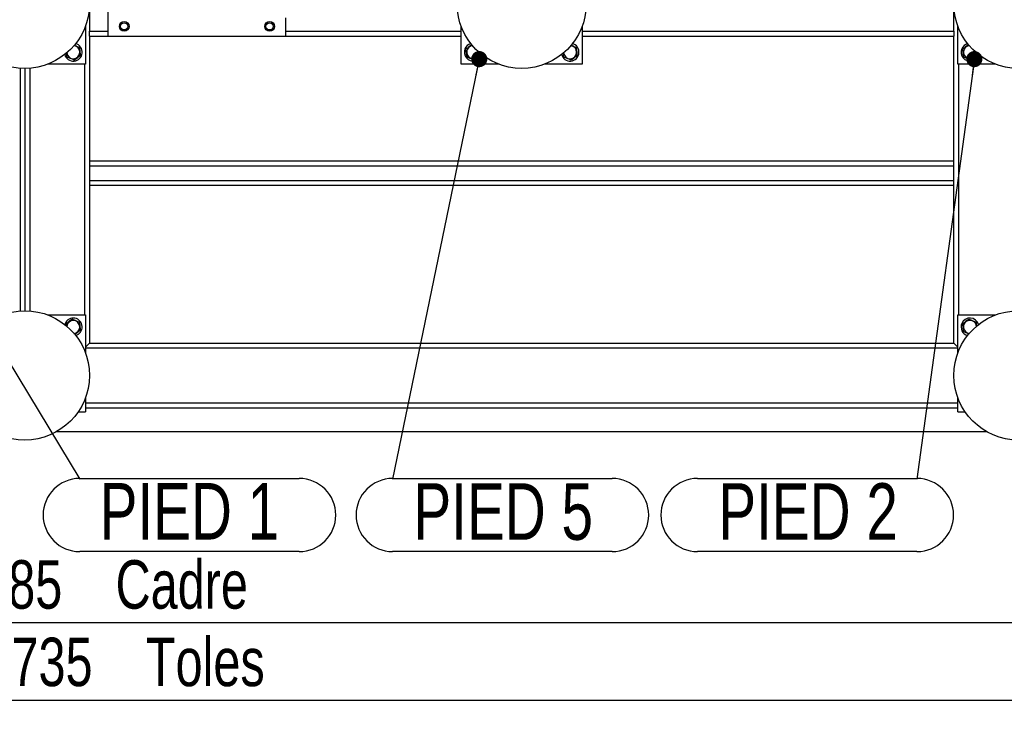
# Model space of a CAD drawing. Header units: millimetres. Extents: x 5 to 589, y 5 to 415.
# Tile 30 of 115: x 193 to 254, y 234 to 278. Entities that reach past the tile are written whole.
import ezdxf

# ---------------------------------------------------------------- set-up
doc = ezdxf.new("R2010")
doc.units = ezdxf.units.MM
doc.layers.add('COTES', color=1, linetype='Continuous')
doc.layers.add('NOTES', color=6, linetype='Continuous')
doc.layers.add('TRAIT-FORT', color=4, linetype='Continuous', lineweight=25)
doc.styles.add('SLDTEXTSTYLE0', font='TXT', dxfattribs={"width": 0.75})
doc.dimstyles.new('SLDDIMSTYLE0', dxfattribs={"dimtxt": 3, "dimasz": 2, "dimexe": 0, "dimexo": 0.0625, "dimgap": 0.75, "dimtad": 1, "dimlfac": 20, "dimrnd": 1e-09, "dimzin": 12, "dimdsep": 46, "dimtxsty": 'SLDTEXTSTYLE0', "dimsah": 1, "dimcen": 0.09, "dimadec": 0, "dimazin": 3, "dimtfac": 1, "dimtofl": 0, "dimtmove": 0, "dimatfit": 3, "dimfxl": 1, "dimfrac": 2, "dimtolj": 1, "dimtzin": 12, "dimarcsym": 0})
doc.dimstyles.new('SLDDIMSTYLE3', dxfattribs={"dimtxt": 0.18, "dimasz": 1, "dimexe": 0, "dimexo": 0.0625, "dimgap": 0, "dimtad": 0, "dimtih": 1, "dimtoh": 1, "dimdec": 0, "dimrnd": 1e-09, "dimzin": 0, "dimdsep": 46, "dimtxsty": 'Standard', "dimblk1": 'DOT', "dimblk2": 'DOT', "dimsah": 1, "dimcen": 0.09, "dimadec": 0, "dimazin": 0, "dimtfac": 1, "dimtdec": 0, "dimtofl": 0, "dimtmove": 0, "dimatfit": 3, "dimldrblk": 'DOT', "dimfxl": 1, "dimfrac": 2, "dimtolj": 1, "dimtzin": 0, "dimarcsym": 0})

# ---------------------------------------------------------------- blocks, each defined once
blk = doc.blocks.new('_D_11')
at = {"layer": 'COTES', "color": 1, "transparency": 16777216}
for p, q in [((31.77, 251.052), (31.77, 234.455)), ((368.52, 251.052), (368.52, 234.455)), ((31.77, 235.455), (368.52, 235.455))]:
    blk.add_line(p, q, dxfattribs=at)
for points in [[(31.77, 235.455), (33.77, 234.955), (33.77, 235.955)], [(368.52, 235.455), (366.52, 235.955), (366.52, 234.955)]]:
    blk.add_solid(points, dxfattribs=at)
at = {"layer": 'COTES', "color": 1, "transparency": 16777216, "char_height": 3, "attachment_point": 1, "style": 'SLDTEXTSTYLE0'}
for s, insert in [('Toles', (200.51, 239.322)), ('6735', (190.518, 239.322))]:
    blk.add_mtext(s, dxfattribs=dict(at, insert=insert))
blk = doc.blocks.new('_D_13')
at = {"layer": 'COTES', "color": 1, "transparency": 16777216}
for p, q in [((32.77, 269.152), (32.77, 239.247)), ((367.02, 269.152), (367.02, 239.247)), ((367.02, 240.247), (32.77, 240.247))]:
    blk.add_line(p, q, dxfattribs=at)
for points in [[(32.77, 240.247), (34.77, 239.747), (34.77, 240.747)], [(367.02, 240.247), (365.02, 240.747), (365.02, 239.747)]]:
    blk.add_solid(points, dxfattribs=at)
at = {"layer": 'COTES', "color": 1, "transparency": 16777216, "char_height": 3, "attachment_point": 1, "style": 'SLDTEXTSTYLE0'}
for s, insert in [('6685', (188.643, 244.115)), ('Cadre', (198.635, 244.115))]:
    blk.add_mtext(s, dxfattribs=dict(at, insert=insert))
blk = doc.blocks.new('SW_NOTE_7')
at = {"layer": 'NOTES', "color": 0}
for p, q in [((0, 0.046), (13.585, 0.046)), ((13.585, -4.482), (0, -4.482))]:
    blk.add_line(p, q, dxfattribs=at)
for centre, start, end in [((0, -2.218), 90, 270), ((13.585, -2.218), 270, 90)]:
    blk.add_arc(centre, 2.264, start, end, dxfattribs=at)
at = {"layer": 'NOTES', "color": 0, "insert": (6.79, -0.235), "char_height": 3.5, "attachment_point": 2, "style": 'SLDTEXTSTYLE0'}
blk.add_mtext('PIED 1', dxfattribs=at)
blk = doc.blocks.new('_DOT')
at = {"color": 0, "linetype": 'ByBlock', "lineweight": -2}
blk.add_line((-0.5, 0), (-1, 0), dxfattribs=at)
at = {"color": 0, "linetype": 'ByBlock', "const_width": 0.5}
blk.add_lwpolyline([(-0.25, 0, 1), (0.25, 0, 1)], format="xyb", close=True, dxfattribs=at)
blk = doc.blocks.new('SW_NOTE_34')
at = {"layer": 'NOTES', "color": 0}
for p, q in [((-13.585, 0.046), (0, 0.046)), ((0, -4.482), (-13.585, -4.482))]:
    blk.add_line(p, q, dxfattribs=at)
for centre, start, end in [((-13.585, -2.218), 90, 270), ((0, -2.218), 270, 90)]:
    blk.add_arc(centre, 2.264, start, end, dxfattribs=at)
at = {"layer": 'NOTES', "color": 0, "insert": (-6.74, -0.25), "char_height": 3.5, "attachment_point": 2, "style": 'SLDTEXTSTYLE0'}
blk.add_mtext('PIED 2', dxfattribs=at)
blk = doc.blocks.new('SW_NOTE_35')
at = {"layer": 'NOTES', "color": 0}
for p, q in [((0, 0.046), (13.585, 0.046)), ((13.585, -4.482), (0, -4.482))]:
    blk.add_line(p, q, dxfattribs=at)
for centre, start, end in [((0, -2.218), 90, 270), ((13.585, -2.218), 270, 90)]:
    blk.add_arc(centre, 2.264, start, end, dxfattribs=at)
at = {"layer": 'NOTES', "color": 0, "insert": (6.842, -0.25), "char_height": 3.5, "attachment_point": 2, "style": 'SLDTEXTSTYLE0'}
blk.add_mtext('PIED 5', dxfattribs=at)

msp = doc.modelspace()

# ---------------------------------------------------------------- linework, layer by layer
at = {"layer": 'TRAIT-FORT', "color": 4, "linetype": 'Continuous', "lineweight": 25}
for p, q in [((198.17027, 276.55196), (198.17027, 280.55196)), ((197.02027, 280.25196), (197.02027, 276.85196)), ((250.52027, 276.85196), (250.52027, 280.25196)), ((209.17027, 276.55196), (209.17027, 277.67696)), ((196.77027, 277.16002), (196.77027, 274.80196)), ((197.02027, 276.55196), (197.02027, 276.85196)), ((197.02027, 276.85196), (198.17027, 276.85196)), ((209.17027, 276.85196), (220.02027, 276.85196)), ((220.02027, 274.80196), (220.02027, 277.16002)), ((227.52027, 277.16002), (227.52027, 274.80196)), ((227.52027, 276.85196), (250.52027, 276.85196)), ((250.52027, 276.85196), (250.52027, 276.55196)), ((250.77027, 274.80196), (250.77027, 277.16002)), ((197.02027, 276.55196), (198.17027, 276.55196)), ((197.02027, 276.55196), (197.02027, 257.55196)), ((198.17027, 276.55196), (209.17027, 276.55196)), ((209.17027, 276.55196), (220.02027, 276.55196)), ((227.52027, 276.55196), (250.52027, 276.55196)), ((250.52027, 257.55196), (250.52027, 276.55196)), ((221.22231, 275.36095), (221.20596, 275.49237)), ((251.97231, 275.36095), (251.9563, 275.48962)), ((192.72027, 274.56323), (192.72027, 259.54069)), ((193.02027, 274.55196), (193.02027, 259.55196)), ((193.32027, 274.56323), (193.32027, 259.54069)), ((196.77027, 274.80196), (194.41221, 274.80196)), ((196.72027, 274.80196), (196.72027, 259.30196)), ((222.37832, 274.80196), (220.02027, 274.80196)), ((227.52027, 274.80196), (225.16221, 274.80196)), ((253.12832, 274.80196), (250.77027, 274.80196)), ((250.82027, 259.30196), (250.82027, 274.80196)), ((250.52027, 268.80196), (197.02027, 268.80196)), ((250.52027, 268.50196), (197.02027, 268.50196)), ((250.52027, 267.60196), (197.02027, 267.60196)), ((250.52027, 267.30196), (197.02027, 267.30196)), ((194.41221, 259.30196), (196.77027, 259.30196)), ((196.77027, 259.30196), (196.77027, 256.9439)), ((250.77027, 259.30196), (253.12832, 259.30196)), ((250.77027, 256.9439), (250.77027, 259.30196)), ((195.51222, 258.76264), (195.49009, 258.69828)), ((196.77027, 257.30196), (197.02027, 257.55196)), ((197.02027, 257.55196), (196.77027, 257.30196)), ((196.77027, 257.25196), (250.77027, 257.25196)), ((197.02027, 257.55196), (250.52027, 257.55196)), ((250.77027, 257.30196), (250.52027, 257.55196)), ((250.52027, 257.55196), (250.77027, 257.30196)), ((196.77027, 254.16002), (196.77027, 253.30196)), ((250.77027, 253.30196), (250.77027, 254.16002)), ((196.77027, 253.85196), (250.77027, 253.85196)), ((196.77027, 253.55196), (250.77027, 253.55196)), ((196.32745, 253.30196), (196.77027, 253.30196)), ((250.77027, 253.30196), (251.21308, 253.30196)), ((252.58377, 252.05196), (194.95676, 252.05196))]:
    msp.add_line(p, q, dxfattribs=at)
for centre, radius in [((193.02027, 278.55196), 4), ((223.77027, 278.55196), 4), ((254.52027, 278.55196), 4), ((199.17027, 277.15196), 0.3), ((199.17027, 277.15196), 0.225), ((208.17027, 277.15196), 0.3), ((208.17027, 277.15196), 0.225), ((193.02027, 255.55196), 4), ((254.52027, 255.55196), 4)]:
    msp.add_circle(centre, radius, dxfattribs=at)
for centre, radius, start, end in [((196.02027, 275.55196), 0.55, 195.4643744, 74.535638), ((220.77027, 275.55196), 0.55, 105.4641905, 157.4773264), ((226.77027, 275.55196), 0.55, 194.2510626, 75.9063745), ((251.52027, 275.55196), 0.55, 105.4847454, 157.4773264), ((196.02027, 275.55196), 0.40375, 185.8966646, 84.1033499), ((220.77027, 275.55196), 0.55, 157.4773264, 344.5357972), ((220.77027, 275.55196), 0.40375, 95.8539182, 187.0937795), ((220.77027, 275.55196), 0.40375, 187.0937795, 354.1460803), ((226.77027, 275.55196), 0.40375, 185.8732857, 84.1267217), ((251.52027, 275.55196), 0.55, 157.4773264, 344.5152327), ((251.52027, 275.55196), 0.40375, 95.8701485, 187.0937795), ((251.52027, 275.55196), 0.40375, 187.0937795, 354.129845), ((196.02027, 258.55196), 0.55, 285.4289471, 157.4773264), ((251.52027, 258.55196), 0.55, 15.4091075, 157.4773264), ((196.02027, 258.55196), 0.40375, 274.5027683, 174.4697417), ((251.52027, 258.55196), 0.55, 157.4773264, 254.5909058), ((251.52027, 258.55196), 0.40375, 3.8848841, 187.0937795), ((251.52027, 258.55196), 0.40375, 187.0937795, 265.6992021)]:
    msp.add_arc(centre, radius, start, end, dxfattribs=at)
for points, knots in [([(195.62882, 275.25598), (195.62111, 275.3179), (195.6112, 275.39753), (195.60103, 275.47931), (195.59877, 275.49749)], [0, 0, 0, 0, 0.77762637, 1, 1, 1, 1]), ([(196.08202, 275.98725), (196.12191, 275.9704), (196.1969, 275.93871), (196.30812, 275.89171), (196.37697, 275.86262), (196.41171, 275.84794)], [0, 0, 0, 0, 0.360072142, 0.677104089, 1, 1, 1, 1]), ([(196.47231, 275.36095), (196.4646, 275.42291), (196.45185, 275.52538), (196.43335, 275.67401), (196.42091, 275.77401), (196.41375, 275.83152), (196.41171, 275.84794)], [0, 0, 0, 0, 0.38554949, 0.63764185, 0.89654625, 1, 1, 1, 1]), ([(220.67945, 276.0161), (220.65546, 275.99797), (220.59673, 275.95356), (220.50521, 275.88436), (220.40796, 275.81083), (220.34831, 275.76573), (220.31822, 275.74297)], [0, 0, 0, 0, 0.20240388, 0.49561278, 0.74549542, 1, 1, 1, 1]), ([(220.37882, 275.25598), (220.37111, 275.31794), (220.35836, 275.42041), (220.33986, 275.56904), (220.32742, 275.66904), (220.32026, 275.72655), (220.31822, 275.74297)], [0, 0, 0, 0, 0.385549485, 0.637641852, 0.896546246, 1, 1, 1, 1]), ([(226.37882, 275.25598), (226.37111, 275.3179), (226.3612, 275.39753), (226.35103, 275.47931), (226.34877, 275.49749)], [0, 0, 0, 0, 0.77762637, 1, 1, 1, 1]), ([(226.83202, 275.98725), (226.87191, 275.9704), (226.9469, 275.93871), (227.05812, 275.89171), (227.12697, 275.86262), (227.16171, 275.84794)], [0, 0, 0, 0, 0.360072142, 0.677104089, 1, 1, 1, 1]), ([(227.22231, 275.36095), (227.2146, 275.42291), (227.20185, 275.52538), (227.18335, 275.67401), (227.17091, 275.77401), (227.16375, 275.83152), (227.16171, 275.84794)], [0, 0, 0, 0, 0.38554949, 0.63764185, 0.89654625, 1, 1, 1, 1]), ([(251.43212, 276.01813), (251.40725, 275.99932), (251.34764, 275.95425), (251.25521, 275.88436), (251.15796, 275.81082), (251.09831, 275.76573), (251.06822, 275.74297)], [0, 0, 0, 0, 0.20832869, 0.49935953, 0.74738596, 1, 1, 1, 1]), ([(251.12882, 275.25598), (251.12111, 275.31794), (251.10836, 275.42041), (251.08986, 275.56904), (251.07742, 275.66904), (251.07026, 275.72655), (251.06822, 275.74297)], [0, 0, 0, 0, 0.385549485, 0.637641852, 0.896546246, 1, 1, 1, 1]), ([(196.08087, 275.06497), (196.04164, 275.08155), (195.96231, 275.11506), (195.84479, 275.16472), (195.73245, 275.21219), (195.66357, 275.2413), (195.62882, 275.25598)], [0, 0, 0, 0, 0.26460494, 0.53494775, 0.76534313, 1, 1, 1, 1]), ([(196.08087, 275.06497), (196.11484, 275.09066), (196.18353, 275.14259), (196.2853, 275.21954), (196.38258, 275.2931), (196.44222, 275.33819), (196.47231, 275.36095)], [0, 0, 0, 0, 0.26460494, 0.53494775, 0.76534313, 1, 1, 1, 1]), ([(220.83087, 275.06497), (220.79164, 275.08155), (220.71231, 275.11506), (220.59479, 275.16472), (220.48245, 275.21219), (220.41357, 275.2413), (220.37882, 275.25598)], [0, 0, 0, 0, 0.26460494, 0.53494775, 0.76534313, 1, 1, 1, 1]), ([(220.83087, 275.06497), (220.86484, 275.09066), (220.93353, 275.14259), (221.0353, 275.21954), (221.13258, 275.2931), (221.19222, 275.33819), (221.22231, 275.36095)], [0, 0, 0, 0, 0.26460494, 0.53494775, 0.76534313, 1, 1, 1, 1]), ([(226.83087, 275.06497), (226.79164, 275.08155), (226.71231, 275.11506), (226.59479, 275.16472), (226.48245, 275.21219), (226.41357, 275.2413), (226.37882, 275.25598)], [0, 0, 0, 0, 0.26460494, 0.53494775, 0.76534313, 1, 1, 1, 1]), ([(226.83087, 275.06497), (226.86484, 275.09066), (226.93353, 275.14259), (227.0353, 275.21954), (227.13258, 275.2931), (227.19222, 275.33819), (227.22231, 275.36095)], [0, 0, 0, 0, 0.26460494, 0.53494775, 0.76534313, 1, 1, 1, 1]), ([(251.58087, 275.06497), (251.54164, 275.08155), (251.46231, 275.11506), (251.34479, 275.16472), (251.23245, 275.21219), (251.16357, 275.2413), (251.12882, 275.25598)], [0, 0, 0, 0, 0.26460494, 0.53494775, 0.76534313, 1, 1, 1, 1]), ([(251.58087, 275.06497), (251.61484, 275.09066), (251.68353, 275.14259), (251.7853, 275.21954), (251.88258, 275.2931), (251.94222, 275.33819), (251.97231, 275.36095)], [0, 0, 0, 0, 0.26460494, 0.53494775, 0.76534313, 1, 1, 1, 1]), ([(195.95966, 259.03895), (195.92569, 259.01326), (195.857, 258.96133), (195.75523, 258.88438), (195.65795, 258.81082), (195.59831, 258.76573), (195.56822, 258.74297)], [0, 0, 0, 0, 0.26460494, 0.53494775, 0.76534313, 1, 1, 1, 1]), ([(195.95966, 259.03895), (195.9989, 259.02237), (196.07822, 258.98886), (196.19574, 258.9392), (196.30808, 258.89173), (196.37696, 258.86262), (196.41171, 258.84794)], [0, 0, 0, 0, 0.26460494, 0.53494775, 0.76534313, 1, 1, 1, 1]), ([(251.45966, 259.03895), (251.42569, 259.01326), (251.357, 258.96133), (251.25523, 258.88438), (251.15795, 258.81082), (251.09831, 258.76573), (251.06822, 258.74297)], [0, 0, 0, 0, 0.26460494, 0.53494775, 0.76534313, 1, 1, 1, 1]), ([(251.45966, 259.03895), (251.4989, 259.02237), (251.57822, 258.98886), (251.69574, 258.9392), (251.80808, 258.89173), (251.87696, 258.86262), (251.91171, 258.84794)], [0, 0, 0, 0, 0.26460494, 0.53494775, 0.76534313, 1, 1, 1, 1]), ([(195.5837, 258.61853), (195.58057, 258.6437), (195.57534, 258.68576), (195.57026, 258.72658), (195.56822, 258.74297)], [0, 0, 0, 0, 0.59842404, 1, 1, 1, 1]), ([(196.47231, 258.36095), (196.4646, 258.42291), (196.45185, 258.52538), (196.43335, 258.67401), (196.42091, 258.77401), (196.41375, 258.83152), (196.41171, 258.84794)], [0, 0, 0, 0, 0.38554949, 0.63764185, 0.89654625, 1, 1, 1, 1]), ([(251.12882, 258.25598), (251.12111, 258.31794), (251.10836, 258.42041), (251.08986, 258.56904), (251.07742, 258.66904), (251.07026, 258.72655), (251.06822, 258.74297)], [0, 0, 0, 0, 0.38554949, 0.63764185, 0.89654625, 1, 1, 1, 1]), ([(251.94252, 258.6004), (251.93952, 258.62447), (251.93121, 258.69122), (251.92091, 258.77401), (251.91375, 258.83152), (251.91171, 258.84794)], [0, 0, 0, 0, 0.28721744, 0.79649959, 1, 1, 1, 1]), ([(196.10665, 258.08446), (196.1321, 258.10371), (196.19229, 258.14922), (196.28532, 258.21956), (196.38258, 258.2931), (196.44222, 258.33819), (196.47231, 258.36095)], [0, 0, 0, 0, 0.21217972, 0.50179486, 0.74861479, 1, 1, 1, 1]), ([(251.45385, 258.11864), (251.41552, 258.13484), (251.34207, 258.16587), (251.23241, 258.21221), (251.16356, 258.2413), (251.12882, 258.25598)], [0, 0, 0, 0, 0.35098757, 0.67252018, 1, 1, 1, 1])]:
    msp.add_open_spline(points, degree=3, knots=knots, dxfattribs=at)

# ---------------------------------------------------------------- block references
at = {"layer": 'NOTES', "color": 211}
for name, p in [('SW_NOTE_7', (196.41509, 249.12756)), ('SW_NOTE_35', (215.78616, 249.12756)), ('SW_NOTE_34', (248.23899, 249.12756))]:
    msp.add_blockref(name, p, dxfattribs=at)

# ---------------------------------------------------------------- dimensions: what is measured, and where the dimension line sits
at = {"layer": 'COTES', "color": 1}
dim = msp.add_linear_dim(base=(32.77027, 240.24734), p1=(367.02027, 270.15196), p2=(32.77027, 270.15196), angle=0, text='<> Cadre', dimstyle='SLDDIMSTYLE0', dxfattribs=at)
dim.commit()
dim.dimension.update_dxf_attribs({"geometry": '_D_13', "text_midpoint": (199.89527, 240.24734), "dimtype": 160})
dim = msp.add_linear_dim(base=(368.52027, 235.45487), p1=(31.77027, 252.05196), p2=(368.52027, 252.05196), text='<> Toles', dimstyle='SLDDIMSTYLE0', dxfattribs=at)
dim.commit()
dim.dimension.update_dxf_attribs({"geometry": '_D_11', "text_midpoint": (200.14527, 235.45487), "dimtype": 160})

# ---------------------------------------------------------------- leaders
at = {"layer": 'NOTES', "color": 211}
for points in [[(221.14458, 275.12452), (215.78616, 249.12756)], [(251.79004, 275.12452), (248.23899, 249.12756)], [(190.42561, 259.0485), (196.41509, 249.12756)]]:
    msp.add_leader(points, dimstyle='SLDDIMSTYLE3', dxfattribs=at)

doc.saveas('drawing.dxf')
